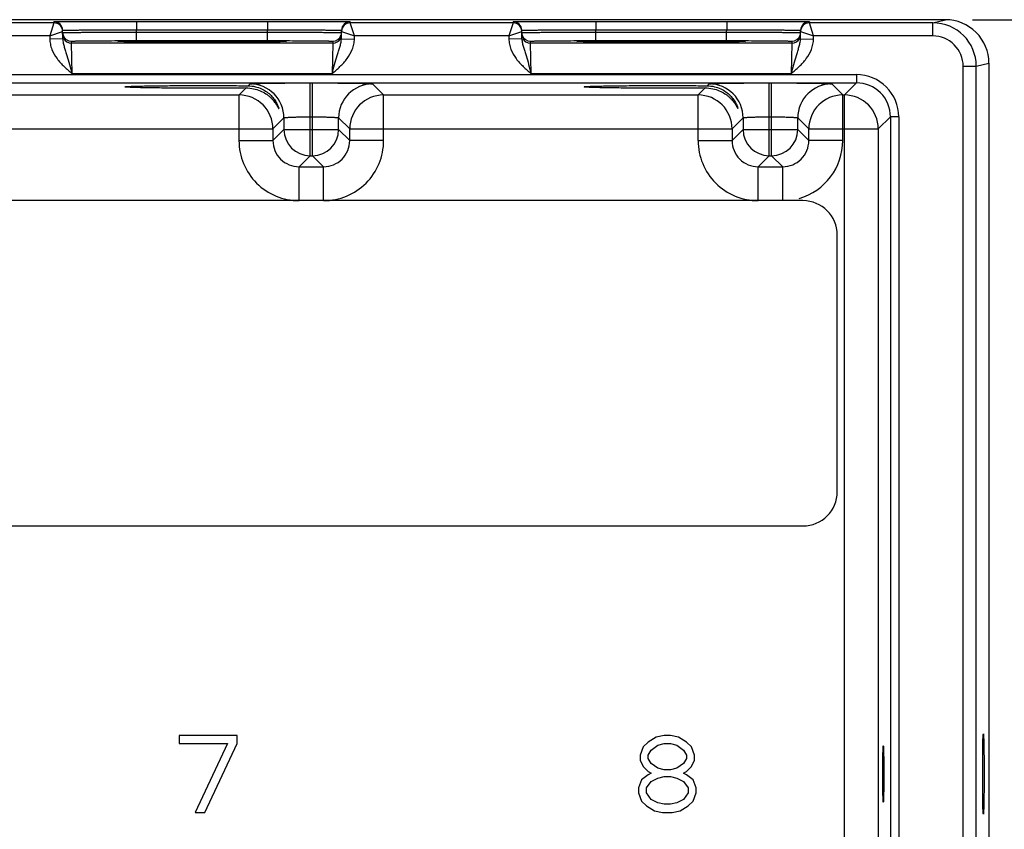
# Model space of a CAD drawing. Header units: inches. Extents: x 0 to 34, y 0 to 22.
# Tile 118 of 133: x 22.1 to 24.4, y 17.9 to 19.7. Entities that reach past the tile are written whole.
import ezdxf

# ---------------------------------------------------------------- set-up
doc = ezdxf.new("R2010")
doc.units = ezdxf.units.IN
doc.header["$LTSCALE"] = 1.87
doc.header["$MEASUREMENT"] = 0
doc.layers.get('0').update_dxf_attribs({"linetype": 'CONTINUOUS'})
doc.layers.add('02___PRT_ALL_AXES', color=7, linetype='CONTINUOUS')
doc.layers.add('DIMENSIONS', color=7, linetype='CONTINUOUS')
doc.styles.get("Standard").update_dxf_attribs({"font": 'txt', "width": 0.8})
doc.dimstyles.new('DIMSTYLE_2', dxfattribs={"dimtxt": 0.125, "dimasz": 0.18, "dimexe": 0.125, "dimexo": 0.0625, "dimgap": 0.0625, "dimtad": 0, "dimtih": 1, "dimtoh": 1, "dimzin": 4, "dimdsep": 46, "dimtxsty": 'STANDARD', "dimblk": '_FILLED', "dimblk1": '_FILLED', "dimblk2": '_FILLED', "dimcen": 0.09, "dimadec": 0, "dimazin": 0, "dimtp": 0.01, "dimtm": 0.01, "dimtfac": 1, "dimtofl": 0, "dimtmove": 0, "dimatfit": 3, "dimldrblk": '_FILLED', "dimfxl": 1, "dimtolj": 1, "dimtzin": 4, "dimarcsym": 0})

# ---------------------------------------------------------------- blocks, each defined once
blk = doc.blocks.new('_FILLED')
at = {"color": 0, "linetype": 'ByBlock'}
blk.add_solid([(0, 0), (-1, 0.17361), (-1, -0.17361)], dxfattribs=at)
blk = doc.blocks.new('*D4')
at = {"layer": 'DIMENSIONS', "color": 2, "linetype": 'Continuous', "transparency": 16777216}
for p, q in [((24.3053, 19.7475), (25.2178, 19.7475)), ((25.0928, 19.7475), (25.0928, 18.2318)), ((25.0928, 16.2785), (25.0928, 17.9818)), ((24.3053, 16.2785), (25.2178, 16.2785))]:
    blk.add_line(p, q, dxfattribs=at)
at = {"layer": 'DIMENSIONS', "color": 2, "linetype": 'Continuous', "transparency": 16777216, "xscale": 0.18, "yscale": 0.18, "zscale": 0.18}
for p, rotation in [((25.0928, 19.7475), 90), ((25.0928, 16.2785), 270)]:
    blk.add_blockref('_FILLED', p, dxfattribs=dict(at, rotation=rotation))
at = {"layer": 'DIMENSIONS', "color": 2, "linetype": 'Continuous', "transparency": 16777216, "insert": (25.0928, 18.1693), "char_height": 0.125, "width": 1.125, "attachment_point": 2, "line_spacing_factor": 0.9}
blk.add_mtext('3.47{\\Ftxt.shx;\\W1.000000;\\H0.125000; }[88.1]', dxfattribs=at)

msp = doc.modelspace()

# ---------------------------------------------------------------- linework, layer by layer
at = {"color": 7, "linetype": 'Continuous'}
for p, q in [((24.2428, 19.7475), (15.42, 19.7475)), ((22.1944, 19.7403), (21.8202, 19.7403)), ((22.1944, 19.7403), (22.1846, 19.7103)), ((22.1944, 19.7403), (22.1944, 19.7428)), ((22.3843, 19.7436), (22.6853, 19.7436)), ((22.3843, 19.7436), (22.3843, 19.724)), ((22.6853, 19.7436), (22.6853, 19.724)), ((22.8752, 19.7428), (22.8752, 19.7403)), ((23.2494, 19.7403), (22.8752, 19.7403)), ((22.885, 19.7103), (22.8752, 19.7403)), ((23.2494, 19.7403), (23.2396, 19.7103)), ((23.2494, 19.7403), (23.2494, 19.7428)), ((23.4393, 19.7436), (23.7403, 19.7436)), ((23.4393, 19.7436), (23.4393, 19.724)), ((23.7403, 19.7436), (23.7403, 19.724)), ((23.9302, 19.7428), (23.9302, 19.7403)), ((24.2138, 19.7403), (23.9302, 19.7403)), ((23.94, 19.7103), (23.9302, 19.7403)), ((24.2138, 19.7403), (24.2428, 19.7475)), ((24.2138, 19.7103), (24.2138, 19.7403)), ((22.1846, 19.7103), (21.83, 19.7103)), ((22.1846, 19.7103), (22.2144, 19.7207)), ((22.1846, 19.7103), (22.1847, 19.7031)), ((22.2147, 19.7037), (22.2144, 19.7232)), ((22.3843, 19.724), (22.6853, 19.724)), ((22.3844, 19.719), (22.3843, 19.724)), ((22.3844, 19.719), (22.6852, 19.719)), ((22.3844, 19.6994), (22.3844, 19.719)), ((22.6852, 19.719), (22.6853, 19.724)), ((22.6852, 19.6994), (22.6852, 19.719)), ((22.8549, 19.7037), (22.8552, 19.7232)), ((22.8552, 19.7207), (22.885, 19.7103)), ((22.8849, 19.7031), (22.885, 19.7103)), ((23.2396, 19.7103), (22.885, 19.7103)), ((23.2396, 19.7103), (23.2694, 19.7207)), ((23.2396, 19.7103), (23.2397, 19.7031)), ((23.2697, 19.7037), (23.2694, 19.7232)), ((23.4393, 19.724), (23.7403, 19.724)), ((23.4394, 19.719), (23.4393, 19.724)), ((23.4394, 19.719), (23.7402, 19.719)), ((23.4394, 19.6994), (23.4394, 19.719)), ((23.7402, 19.719), (23.7403, 19.724)), ((23.7402, 19.6994), (23.7402, 19.719)), ((23.9099, 19.7037), (23.9102, 19.7232)), ((23.9102, 19.7207), (23.94, 19.7103)), ((23.9399, 19.7031), (23.94, 19.7103)), ((24.2138, 19.7103), (23.94, 19.7103)), ((22.2147, 19.7037), (22.1847, 19.7031)), ((22.2346, 19.6934), (22.2345, 19.6981)), ((22.835, 19.6934), (22.2346, 19.6934)), ((22.2361, 19.6234), (22.2346, 19.6934)), ((22.3411, 19.6975), (22.3441, 19.6978)), ((22.3441, 19.6972), (22.3411, 19.6975)), ((22.3556, 19.6969), (22.3441, 19.6972)), ((22.3457, 19.6972), (22.3449, 19.6972)), ((22.3467, 19.6971), (22.3457, 19.6972)), ((22.3485, 19.6971), (22.3467, 19.6971)), ((22.3507, 19.697), (22.3485, 19.6971)), ((22.3552, 19.6969), (22.3507, 19.697)), ((22.3622, 19.6968), (22.3552, 19.6969)), ((22.3729, 19.6966), (22.3622, 19.6968)), ((22.3869, 19.6964), (22.3729, 19.6966)), ((22.3844, 19.6994), (22.6852, 19.6994)), ((22.4017, 19.6963), (22.3869, 19.6964)), ((22.4195, 19.6962), (22.4017, 19.6963)), ((22.4404, 19.696), (22.4195, 19.6962)), ((22.4645, 19.6959), (22.4404, 19.696)), ((22.4917, 19.6959), (22.4645, 19.6959)), ((22.5169, 19.6958), (22.4917, 19.6959)), ((22.5455, 19.6958), (22.5169, 19.6958)), ((22.5751, 19.6959), (22.5455, 19.6958)), ((22.6012, 19.6959), (22.5751, 19.6959)), ((22.6242, 19.696), (22.6012, 19.6959)), ((22.6442, 19.6961), (22.6242, 19.696)), ((22.6644, 19.6963), (22.6442, 19.6961)), ((22.6802, 19.6964), (22.6644, 19.6963)), ((22.6945, 19.6966), (22.6802, 19.6964)), ((22.7056, 19.6967), (22.6945, 19.6966)), ((22.713, 19.6969), (22.7056, 19.6967)), ((22.7179, 19.697), (22.713, 19.6969)), ((22.7254, 19.6972), (22.7141, 19.6969)), ((22.721, 19.6971), (22.7179, 19.697)), ((22.7229, 19.6971), (22.721, 19.6971)), ((22.724, 19.6972), (22.7229, 19.6971)), ((22.7248, 19.6972), (22.724, 19.6972)), ((22.7255, 19.6972), (22.7248, 19.6972)), ((22.7285, 19.6975), (22.7254, 19.6972)), ((22.7255, 19.6978), (22.7285, 19.6975)), ((22.835, 19.6934), (22.8335, 19.6234)), ((22.8351, 19.6981), (22.835, 19.6934)), ((22.8549, 19.7037), (22.8849, 19.7031)), ((23.2697, 19.7037), (23.2397, 19.7031)), ((23.2896, 19.6934), (23.2895, 19.6981)), ((23.89, 19.6934), (23.2896, 19.6934)), ((23.2911, 19.6234), (23.2896, 19.6934)), ((23.3961, 19.6975), (23.3991, 19.6978)), ((23.3991, 19.6972), (23.3961, 19.6975)), ((23.4106, 19.6969), (23.3991, 19.6972)), ((23.4003, 19.6972), (23.3995, 19.6972)), ((23.4012, 19.6971), (23.4003, 19.6972)), ((23.4023, 19.6971), (23.4012, 19.6971)), ((23.4042, 19.697), (23.4023, 19.6971)), ((23.4057, 19.697), (23.4042, 19.697)), ((23.4102, 19.6969), (23.4057, 19.697)), ((23.4172, 19.6968), (23.4102, 19.6969)), ((23.4279, 19.6966), (23.4172, 19.6968)), ((23.4419, 19.6964), (23.4279, 19.6966)), ((23.4394, 19.6994), (23.7402, 19.6994)), ((23.4567, 19.6963), (23.4419, 19.6964)), ((23.4745, 19.6962), (23.4567, 19.6963)), ((23.4954, 19.696), (23.4745, 19.6962)), ((23.5195, 19.6959), (23.4954, 19.696)), ((23.5467, 19.6959), (23.5195, 19.6959)), ((23.5719, 19.6958), (23.5467, 19.6959)), ((23.6005, 19.6958), (23.5719, 19.6958)), ((23.6301, 19.6959), (23.6005, 19.6958)), ((23.6562, 19.6959), (23.6301, 19.6959)), ((23.6792, 19.696), (23.6562, 19.6959)), ((23.6992, 19.6961), (23.6792, 19.696)), ((23.7194, 19.6963), (23.6992, 19.6961)), ((23.7352, 19.6964), (23.7194, 19.6963)), ((23.7495, 19.6966), (23.7352, 19.6964)), ((23.7606, 19.6967), (23.7495, 19.6966)), ((23.768, 19.6969), (23.7606, 19.6967)), ((23.7729, 19.697), (23.768, 19.6969)), ((23.7804, 19.6972), (23.7691, 19.6969)), ((23.776, 19.6971), (23.7729, 19.697)), ((23.7779, 19.6971), (23.776, 19.6971)), ((23.779, 19.6972), (23.7779, 19.6971)), ((23.7798, 19.6972), (23.779, 19.6972)), ((23.7805, 19.6972), (23.7798, 19.6972)), ((23.7835, 19.6975), (23.7804, 19.6972)), ((23.7805, 19.6978), (23.7835, 19.6975)), ((23.89, 19.6934), (23.8885, 19.6234)), ((23.8901, 19.6981), (23.89, 19.6934)), ((23.9099, 19.7037), (23.9399, 19.7031)), ((24.2838, 19.6403), (24.3138, 19.6403)), ((24.2838, 16.3858), (24.2838, 19.6403)), ((24.3138, 19.6403), (24.3428, 19.6475)), ((24.3138, 16.3858), (24.3138, 19.6403)), ((24.3428, 19.6476), (24.3428, 16.3785)), ((15.6883, 19.6212), (24.0385, 19.6212)), ((22.8335, 19.6234), (22.2361, 19.6234)), ((23.8885, 19.6234), (23.2911, 19.6234)), ((24.0385, 19.6212), (24.0385, 19.6022)), ((15.6883, 19.6022), (24.0385, 19.6022)), ((22.6408, 19.5955), (22.6451, 19.5998)), ((22.783, 19.6021), (22.7886, 19.6021)), ((22.783, 19.4348), (22.783, 19.6021)), ((22.7886, 19.4348), (22.7886, 19.6021)), ((22.9266, 19.5998), (22.9519, 19.5744)), ((23.6958, 19.5955), (23.7001, 19.5998)), ((23.838, 19.6021), (23.8436, 19.6021)), ((23.838, 19.4348), (23.838, 19.6021)), ((23.8436, 19.4348), (23.8436, 19.6021)), ((23.9816, 19.5998), (24.0069, 19.5744)), ((24.0385, 19.6022), (24.0107, 19.5744)), ((21.8969, 19.5744), (22.6197, 19.5744)), ((22.6197, 19.5744), (22.6358, 19.5905)), ((22.6197, 19.4694), (22.6197, 19.5744)), ((22.9519, 19.5744), (23.6747, 19.5744)), ((22.9519, 19.4694), (22.9519, 19.5744)), ((23.6747, 19.5744), (23.6908, 19.5905)), ((23.6747, 19.4694), (23.6747, 19.5744)), ((24.0069, 19.5744), (24.0107, 19.5744)), ((24.0069, 19.4694), (24.0069, 19.5744)), ((24.0107, 16.4517), (24.0107, 19.5744)), ((22.723, 19.5218), (22.6977, 19.4964)), ((22.723, 19.5218), (22.723, 19.4948)), ((22.783, 19.5242), (22.7886, 19.5242)), ((22.8486, 19.5218), (22.874, 19.4964)), ((22.8486, 19.4948), (22.8486, 19.5218)), ((23.778, 19.5218), (23.7527, 19.4964)), ((23.778, 19.5218), (23.778, 19.4948)), ((23.838, 19.5242), (23.8436, 19.5242)), ((23.9036, 19.5218), (23.929, 19.4964)), ((23.9036, 19.4948), (23.9036, 19.5218)), ((24.1165, 19.5242), (24.0887, 19.4964)), ((24.1355, 19.5242), (24.1165, 19.5242)), ((24.1165, 19.5242), (24.1165, 16.5018)), ((24.1355, 19.5242), (24.1355, 16.5018)), ((21.819, 19.4964), (22.6977, 19.4964)), ((22.6977, 19.4964), (22.6977, 19.4694)), ((22.723, 19.4948), (22.6977, 19.4694)), ((22.723, 19.4948), (22.8486, 19.4948)), ((22.8486, 19.4948), (22.874, 19.4694)), ((22.874, 19.4964), (23.7527, 19.4964)), ((22.874, 19.4694), (22.874, 19.4964)), ((23.7527, 19.4964), (23.7527, 19.4694)), ((23.778, 19.4948), (23.7527, 19.4694)), ((23.778, 19.4948), (23.9036, 19.4948)), ((23.9036, 19.4948), (23.929, 19.4694)), ((23.929, 19.4964), (24.0887, 19.4964)), ((23.929, 19.4694), (23.929, 19.4964)), ((24.0887, 19.4964), (24.0887, 16.5297)), ((22.6197, 19.4694), (22.6977, 19.4694)), ((22.9519, 19.4694), (22.874, 19.4694)), ((23.6747, 19.4694), (23.7527, 19.4694)), ((24.0069, 19.4694), (23.929, 19.4694)), ((22.783, 19.4348), (22.7577, 19.4094)), ((22.783, 19.4348), (22.7886, 19.4348)), ((22.7886, 19.4348), (22.814, 19.4094)), ((23.838, 19.4348), (23.8127, 19.4094)), ((23.838, 19.4348), (23.8436, 19.4348)), ((23.8436, 19.4348), (23.869, 19.4094)), ((22.7577, 19.4094), (22.814, 19.4094)), ((22.7577, 19.3314), (22.7577, 19.4094)), ((22.814, 19.3314), (22.814, 19.4094)), ((23.8127, 19.4094), (23.869, 19.4094)), ((23.8127, 19.3314), (23.8127, 19.4094)), ((23.869, 19.3314), (23.869, 19.4094)), ((23.9156, 19.3314), (15.8054, 19.3314)), ((23.9944, 18.6621), (23.9944, 19.2527)), ((15.8054, 18.5834), (23.9156, 18.5834)), ((22.6152, 18.1016), (22.4824, 18.1016)), ((22.4824, 18.1016), (22.4824, 18.0828)), ((22.6152, 18.0828), (22.6152, 18.1016)), ((23.5964, 18.1016), (23.578, 18.0979)), ((23.6112, 18.1016), (23.5964, 18.1016)), ((23.6296, 18.0979), (23.6112, 18.1016)), ((22.4824, 18.0828), (22.5931, 18.0828)), ((22.5931, 18.0828), (22.5193, 17.9245)), ((22.5414, 17.9245), (22.6152, 18.0828)), ((23.5595, 18.0865), (23.5484, 18.0752)), ((23.578, 18.0979), (23.5595, 18.0865)), ((23.5669, 18.0677), (23.5817, 18.079)), ((23.5817, 18.079), (23.5964, 18.0828)), ((23.5964, 18.0828), (23.6112, 18.0828)), ((23.6112, 18.0828), (23.6259, 18.079)), ((23.6259, 18.079), (23.6407, 18.0677)), ((23.6481, 18.0865), (23.6296, 18.0979)), ((23.6592, 18.0752), (23.6481, 18.0865)), ((23.5484, 18.0752), (23.5411, 18.0564)), ((23.5411, 18.0564), (23.5411, 18.0451)), ((23.5595, 18.0564), (23.5669, 18.0677)), ((23.5595, 18.0489), (23.5595, 18.0564)), ((23.6407, 18.0677), (23.6481, 18.0564)), ((23.6481, 18.0564), (23.6481, 18.0489)), ((23.6665, 18.0564), (23.6592, 18.0752)), ((23.6665, 18.0451), (23.6665, 18.0564)), ((23.5411, 18.0451), (23.5484, 18.03)), ((23.5669, 18.0375), (23.5595, 18.0489)), ((23.5817, 18.0262), (23.5669, 18.0375)), ((23.6407, 18.0375), (23.6259, 18.0262)), ((23.6481, 18.0489), (23.6407, 18.0375)), ((23.6592, 18.03), (23.6665, 18.0451)), ((23.5595, 18.0112), (23.5447, 17.9998)), ((23.5484, 18.03), (23.5595, 18.0187)), ((23.5595, 18.0187), (23.5669, 18.0149)), ((23.5669, 18.0149), (23.5595, 18.0112)), ((23.5964, 18.0225), (23.5817, 18.0262)), ((23.6112, 18.0225), (23.5964, 18.0225)), ((23.6259, 18.0262), (23.6112, 18.0225)), ((23.6407, 18.0149), (23.6481, 18.0187)), ((23.6481, 18.0112), (23.6407, 18.0149)), ((23.6481, 18.0187), (23.6592, 18.03)), ((23.6629, 17.9998), (23.6481, 18.0112)), ((23.5447, 17.9998), (23.5374, 17.981)), ((23.5558, 17.981), (23.5669, 17.9961)), ((23.5669, 17.9961), (23.5817, 18.0036)), ((23.5817, 18.0036), (23.5964, 18.0074)), ((23.5964, 18.0074), (23.6112, 18.0074)), ((23.6112, 18.0074), (23.6259, 18.0036)), ((23.6259, 18.0036), (23.6407, 17.9961)), ((23.6407, 17.9961), (23.6518, 17.981)), ((23.6702, 17.981), (23.6629, 17.9998)), ((23.5374, 17.981), (23.5374, 17.9697)), ((23.5374, 17.9697), (23.5447, 17.9508)), ((23.5558, 17.9697), (23.5558, 17.981)), ((23.5669, 17.9546), (23.5558, 17.9697)), ((23.6518, 17.9697), (23.6407, 17.9546)), ((23.6518, 17.981), (23.6518, 17.9697)), ((23.6629, 17.9508), (23.6702, 17.9697)), ((23.6702, 17.9697), (23.6702, 17.981)), ((23.5447, 17.9508), (23.5558, 17.9395)), ((23.5817, 17.9471), (23.5669, 17.9546)), ((23.5964, 17.9433), (23.5817, 17.9471)), ((23.6112, 17.9433), (23.5964, 17.9433)), ((23.6259, 17.9471), (23.6112, 17.9433)), ((23.6407, 17.9546), (23.6259, 17.9471)), ((23.6518, 17.9395), (23.6629, 17.9508)), ((22.5193, 17.9245), (22.5414, 17.9245)), ((23.5558, 17.9395), (23.5743, 17.9282)), ((23.5743, 17.9282), (23.5927, 17.9245)), ((23.5927, 17.9245), (23.6149, 17.9245)), ((23.6149, 17.9245), (23.6333, 17.9282)), ((23.6333, 17.9282), (23.6518, 17.9395))]:
    msp.add_line(p, q, dxfattribs=at)
for points in [[(22.3449, 19.6972), (22.3442, 19.6972), (22.3439, 19.6973), (22.3437, 19.6973), (22.3435, 19.6973), (22.3434, 19.6973), (22.3433, 19.6973)], [(22.7263, 19.6973), (22.7263, 19.6973), (22.7262, 19.6973), (22.726, 19.6973), (22.7258, 19.6973), (22.7255, 19.6972)], [(23.3995, 19.6972), (23.3989, 19.6973), (23.3987, 19.6973), (23.3985, 19.6973), (23.3984, 19.6973), (23.3983, 19.6973)], [(23.7813, 19.6973), (23.7813, 19.6973), (23.7812, 19.6973), (23.781, 19.6973), (23.7808, 19.6973), (23.7805, 19.6972)]]:
    msp.add_lwpolyline(points, dxfattribs=at)
for centre, radius, start, end in [((22.1944, 19.7228), 0.02, 1.0003, 90.0003), ((22.1944, 19.7203), 0.02, 1.0003, 90.0003), ((22.8752, 19.7228), 0.02, 89.9997, 178.9997), ((22.8752, 19.7203), 0.02, 89.9997, 178.9997), ((23.2494, 19.7228), 0.02, 1.0003, 90.0003), ((23.2494, 19.7203), 0.02, 1.0003, 90.0003), ((23.9302, 19.7228), 0.02, 89.9997, 178.9997), ((23.9302, 19.7203), 0.02, 89.9997, 178.9997), ((24.2138, 19.6403), 0.1, 0.0028, 90.0014), ((24.2428, 19.6475), 0.1, 359.9992, 90.0098), ((22.1944, 19.7203), 0.02, 1.0074, 8.1804), ((22.2346, 19.7181), 0.0201, 181.0528, 198.7479), ((22.2345, 19.7181), 0.02, 198.8014, 270.0007), ((22.8351, 19.7181), 0.02, 269.9993, 341.1986), ((22.835, 19.7181), 0.0201, 341.2521, 358.9472), ((22.8752, 19.7203), 0.02, 171.8201, 178.9927), ((23.2494, 19.7203), 0.02, 1.0074, 8.1804), ((23.2896, 19.7181), 0.0201, 181.0528, 198.7479), ((23.2895, 19.7181), 0.02, 198.8014, 270.0007), ((23.8901, 19.7181), 0.02, 269.9993, 341.1986), ((23.89, 19.7181), 0.0201, 341.2521, 358.9472), ((23.9302, 19.7203), 0.02, 171.8201, 178.9927), ((24.2138, 19.6403), 0.07, 0.0037, 90.0053), ((22.2346, 19.7134), 0.02, 206.4231, 270.0003), ((22.835, 19.7134), 0.02, 269.9997, 333.5767), ((23.2896, 19.7134), 0.02, 206.4231, 270.0003), ((23.89, 19.7134), 0.02, 269.9997, 333.5767), ((24.0385, 19.5242), 0.097, 359.9966, 90.0034), ((22.645, 19.5218), 0.078, 0.0209, 89.9791), ((22.9266, 19.5218), 0.078, 90.0209, 179.9791), ((23.7, 19.5218), 0.078, 0.0209, 89.9791), ((23.9816, 19.5218), 0.078, 90.0209, 179.9791), ((24.0385, 19.5242), 0.078, 359.9901, 90.0099), ((22.6197, 19.4964), 0.078, 0.0209, 89.9791), ((22.952, 19.4964), 0.078, 90.0209, 179.9791), ((23.6747, 19.4964), 0.078, 0.0209, 89.9791), ((24.007, 19.4964), 0.078, 90.0209, 179.9791), ((24.0107, 19.4964), 0.078, 0.0209, 89.9791), ((22.783, 19.4948), 0.06, 180.021, 269.979), ((22.7886, 19.4948), 0.06, 270.021, 359.979), ((23.838, 19.4948), 0.06, 180.021, 269.979), ((23.8436, 19.4948), 0.06, 270.021, 359.979), ((22.7576, 19.4694), 0.138, 179.9966, 270.0034), ((22.7576, 19.4694), 0.06, 179.9645, 270.0357), ((22.814, 19.4694), 0.138, 269.9966, 0.0034), ((22.814, 19.4694), 0.06, 269.9656, 0.0346), ((23.8126, 19.4694), 0.138, 179.9966, 270.0034), ((23.8126, 19.4694), 0.06, 179.9645, 270.0357), ((23.869, 19.4694), 0.06, 269.9656, 0.0346), ((23.869, 19.4694), 0.138, 285.8295, 0.0039), ((23.9156, 19.2527), 0.0787, 0, 90), ((23.9156, 18.6621), 0.0787, 270, 360)]:
    msp.add_arc(centre, radius, start, end, dxfattribs=at)
for points, knots in [([(22.1944, 19.7428), (22.1944, 19.7428), (22.1945, 19.7428), (22.1946, 19.7429), (22.1949, 19.7429), (22.1953, 19.7429), (22.1959, 19.7429), (22.1968, 19.7429), (22.1982, 19.743), (22.2002, 19.743), (22.2027, 19.7431), (22.2056, 19.7431), (22.209, 19.7431), (22.2128, 19.7432), (22.2186, 19.7432), (22.2269, 19.7433), (22.238, 19.7433), (22.2504, 19.7434), (22.2642, 19.7435), (22.2791, 19.7435), (22.2951, 19.7435), (22.3179, 19.7436), (22.3478, 19.7436), (22.372, 19.7436), (22.3843, 19.7436)], [0, 0, 0, 0, 0.000318, 0.001226, 0.002732, 0.004837, 0.007542, 0.010844, 0.019232, 0.029982, 0.043068, 0.058459, 0.076118, 0.096003, 0.118066, 0.168509, 0.226962, 0.292862, 0.365575, 0.444399, 0.528576, 0.617294, 0.804899, 1, 1, 1, 1]), ([(22.6853, 19.7436), (22.6976, 19.7436), (22.7218, 19.7436), (22.7517, 19.7436), (22.7745, 19.7435), (22.7905, 19.7435), (22.8054, 19.7435), (22.8192, 19.7434), (22.8316, 19.7433), (22.8427, 19.7433), (22.851, 19.7432), (22.8568, 19.7432), (22.8606, 19.7431), (22.864, 19.7431), (22.8669, 19.7431), (22.8694, 19.743), (22.8714, 19.743), (22.8728, 19.7429), (22.8737, 19.7429), (22.8743, 19.7429), (22.8746, 19.7429), (22.875, 19.7429), (22.8751, 19.7428), (22.8752, 19.7428), (22.8752, 19.7428)], [0, 0, 0, 0, 0.195101, 0.382706, 0.471424, 0.555601, 0.634425, 0.707138, 0.773038, 0.831491, 0.881934, 0.903997, 0.923882, 0.941541, 0.956932, 0.970019, 0.980768, 0.989156, 0.992458, 0.995163, 0.997268, 0.998775, 0.999682, 1, 1, 1, 1]), ([(23.2494, 19.7428), (23.2494, 19.7428), (23.2495, 19.7428), (23.2496, 19.7429), (23.2499, 19.7429), (23.2503, 19.7429), (23.2509, 19.7429), (23.2518, 19.7429), (23.2532, 19.743), (23.2552, 19.743), (23.2577, 19.7431), (23.2606, 19.7431), (23.264, 19.7431), (23.2678, 19.7432), (23.2736, 19.7432), (23.2819, 19.7433), (23.293, 19.7433), (23.3054, 19.7434), (23.3192, 19.7435), (23.3341, 19.7435), (23.3501, 19.7435), (23.3729, 19.7436), (23.4028, 19.7436), (23.427, 19.7436), (23.4393, 19.7436)], [0, 0, 0, 0, 0.000318, 0.001226, 0.002732, 0.004837, 0.007542, 0.010844, 0.019232, 0.029982, 0.043068, 0.058459, 0.076118, 0.096003, 0.118066, 0.168509, 0.226962, 0.292862, 0.365575, 0.444399, 0.528576, 0.617294, 0.804899, 1, 1, 1, 1]), ([(23.7403, 19.7436), (23.7526, 19.7436), (23.7768, 19.7436), (23.8067, 19.7436), (23.8295, 19.7435), (23.8455, 19.7435), (23.8604, 19.7435), (23.8742, 19.7434), (23.8866, 19.7433), (23.8977, 19.7433), (23.906, 19.7432), (23.9118, 19.7432), (23.9156, 19.7431), (23.919, 19.7431), (23.9219, 19.7431), (23.9244, 19.743), (23.9264, 19.743), (23.9278, 19.7429), (23.9287, 19.7429), (23.9293, 19.7429), (23.9296, 19.7429), (23.93, 19.7429), (23.9301, 19.7428), (23.9302, 19.7428), (23.9302, 19.7428)], [0, 0, 0, 0, 0.195101, 0.382706, 0.471424, 0.555601, 0.634425, 0.707138, 0.773038, 0.831491, 0.881934, 0.903997, 0.923882, 0.941541, 0.956932, 0.970019, 0.980768, 0.989156, 0.992458, 0.995163, 0.997268, 0.998775, 0.999682, 1, 1, 1, 1]), ([(22.2144, 19.7232), (22.2144, 19.7232), (22.2145, 19.7232), (22.2146, 19.7232), (22.2149, 19.7233), (22.2152, 19.7233), (22.2157, 19.7233), (22.2165, 19.7233), (22.2178, 19.7234), (22.2196, 19.7234), (22.2218, 19.7235), (22.2244, 19.7235), (22.2274, 19.7236), (22.2308, 19.7236), (22.2361, 19.7237), (22.2435, 19.7238), (22.2534, 19.7238), (22.2645, 19.7239), (22.2769, 19.7239), (22.2902, 19.724), (22.3045, 19.724), (22.3249, 19.724), (22.3516, 19.724), (22.3733, 19.724), (22.3843, 19.724)], [0, 0, 0, 0, 0.000343, 0.001258, 0.002769, 0.004877, 0.007583, 0.010885, 0.019274, 0.030023, 0.043108, 0.058497, 0.076155, 0.096037, 0.118099, 0.168538, 0.226986, 0.292883, 0.365592, 0.444414, 0.528588, 0.617304, 0.804905, 1, 1, 1, 1]), ([(22.2145, 19.7177), (22.2145, 19.7177), (22.2146, 19.7177), (22.2147, 19.7178), (22.215, 19.7178), (22.2153, 19.7178), (22.2158, 19.7178), (22.2166, 19.7179), (22.2179, 19.7179), (22.2197, 19.718), (22.2219, 19.718), (22.2245, 19.7181), (22.2275, 19.7181), (22.2309, 19.7182), (22.2361, 19.7182), (22.2436, 19.7183), (22.2535, 19.7184), (22.2646, 19.7185), (22.2769, 19.7186), (22.2903, 19.7187), (22.3046, 19.7187), (22.325, 19.7188), (22.3517, 19.7189), (22.3734, 19.719), (22.3844, 19.719)], [0, 0, 0, 0, 0.00033, 0.001241, 0.002749, 0.004856, 0.007562, 0.010864, 0.019252, 0.030002, 0.043087, 0.058478, 0.076136, 0.09602, 0.118081, 0.168521, 0.226971, 0.292867, 0.365577, 0.444399, 0.528574, 0.617291, 0.804896, 1, 1, 1, 1]), ([(22.6852, 19.719), (22.6962, 19.719), (22.7179, 19.7189), (22.7446, 19.7188), (22.765, 19.7187), (22.7793, 19.7187), (22.7926, 19.7186), (22.805, 19.7185), (22.8161, 19.7184), (22.826, 19.7183), (22.8335, 19.7182), (22.8387, 19.7182), (22.8421, 19.7181), (22.8451, 19.7181), (22.8477, 19.718), (22.8499, 19.718), (22.8517, 19.7179), (22.853, 19.7179), (22.8538, 19.7178), (22.8543, 19.7178), (22.8546, 19.7178), (22.8549, 19.7178), (22.855, 19.7177), (22.8551, 19.7177), (22.8551, 19.7177)], [0, 0, 0, 0, 0.195104, 0.382709, 0.471426, 0.555601, 0.634423, 0.707132, 0.773029, 0.831478, 0.881918, 0.90398, 0.923864, 0.941522, 0.956912, 0.969998, 0.980748, 0.989136, 0.992438, 0.995144, 0.997251, 0.998759, 0.99967, 1, 1, 1, 1]), ([(22.6853, 19.724), (22.6963, 19.724), (22.718, 19.724), (22.7447, 19.724), (22.7651, 19.724), (22.7794, 19.724), (22.7927, 19.7239), (22.8051, 19.7239), (22.8162, 19.7238), (22.8261, 19.7238), (22.8335, 19.7237), (22.8388, 19.7236), (22.8422, 19.7236), (22.8452, 19.7235), (22.8478, 19.7235), (22.85, 19.7234), (22.8518, 19.7234), (22.8531, 19.7233), (22.8539, 19.7233), (22.8544, 19.7233), (22.8547, 19.7233), (22.855, 19.7232), (22.8551, 19.7232), (22.8552, 19.7232), (22.8552, 19.7232)], [0, 0, 0, 0, 0.195095, 0.382696, 0.471411, 0.555586, 0.634408, 0.707117, 0.773013, 0.831462, 0.881901, 0.903962, 0.923845, 0.941503, 0.956892, 0.969977, 0.980726, 0.989114, 0.992417, 0.995123, 0.997231, 0.998742, 0.999657, 1, 1, 1, 1]), ([(23.2694, 19.7232), (23.2694, 19.7232), (23.2695, 19.7232), (23.2696, 19.7232), (23.2699, 19.7233), (23.2702, 19.7233), (23.2707, 19.7233), (23.2715, 19.7233), (23.2728, 19.7234), (23.2746, 19.7234), (23.2768, 19.7235), (23.2794, 19.7235), (23.2824, 19.7236), (23.2858, 19.7236), (23.2911, 19.7237), (23.2985, 19.7238), (23.3084, 19.7238), (23.3195, 19.7239), (23.3319, 19.7239), (23.3452, 19.724), (23.3595, 19.724), (23.3799, 19.724), (23.4066, 19.724), (23.4283, 19.724), (23.4393, 19.724)], [0, 0, 0, 0, 0.000343, 0.001258, 0.002769, 0.004877, 0.007583, 0.010885, 0.019274, 0.030023, 0.043108, 0.058497, 0.076155, 0.096037, 0.118099, 0.168538, 0.226986, 0.292883, 0.365592, 0.444414, 0.528588, 0.617304, 0.804905, 1, 1, 1, 1]), ([(23.2695, 19.7177), (23.2695, 19.7177), (23.2696, 19.7177), (23.2697, 19.7178), (23.27, 19.7178), (23.2703, 19.7178), (23.2708, 19.7178), (23.2716, 19.7179), (23.2729, 19.7179), (23.2747, 19.718), (23.2769, 19.718), (23.2795, 19.7181), (23.2825, 19.7181), (23.2859, 19.7182), (23.2911, 19.7182), (23.2986, 19.7183), (23.3085, 19.7184), (23.3196, 19.7185), (23.3319, 19.7186), (23.3453, 19.7187), (23.3596, 19.7187), (23.38, 19.7188), (23.4067, 19.7189), (23.4284, 19.719), (23.4394, 19.719)], [0, 0, 0, 0, 0.00033, 0.001241, 0.002749, 0.004856, 0.007562, 0.010864, 0.019252, 0.030002, 0.043087, 0.058478, 0.076136, 0.09602, 0.118081, 0.168521, 0.226971, 0.292867, 0.365577, 0.444399, 0.528574, 0.617291, 0.804896, 1, 1, 1, 1]), ([(23.7402, 19.719), (23.7512, 19.719), (23.7729, 19.7189), (23.7996, 19.7188), (23.82, 19.7187), (23.8343, 19.7187), (23.8476, 19.7186), (23.86, 19.7185), (23.8711, 19.7184), (23.881, 19.7183), (23.8885, 19.7182), (23.8937, 19.7182), (23.8971, 19.7181), (23.9001, 19.7181), (23.9027, 19.718), (23.9049, 19.718), (23.9067, 19.7179), (23.908, 19.7179), (23.9088, 19.7178), (23.9093, 19.7178), (23.9096, 19.7178), (23.9099, 19.7178), (23.91, 19.7177), (23.9101, 19.7177), (23.9101, 19.7177)], [0, 0, 0, 0, 0.195104, 0.382709, 0.471426, 0.555601, 0.634423, 0.707132, 0.773029, 0.831478, 0.881918, 0.90398, 0.923864, 0.941522, 0.956912, 0.969998, 0.980748, 0.989136, 0.992438, 0.995144, 0.997251, 0.998759, 0.99967, 1, 1, 1, 1]), ([(23.7403, 19.724), (23.7513, 19.724), (23.773, 19.724), (23.7997, 19.724), (23.8201, 19.724), (23.8344, 19.724), (23.8477, 19.7239), (23.8601, 19.7239), (23.8712, 19.7238), (23.8811, 19.7238), (23.8885, 19.7237), (23.8938, 19.7236), (23.8972, 19.7236), (23.9002, 19.7235), (23.9028, 19.7235), (23.905, 19.7234), (23.9068, 19.7234), (23.9081, 19.7233), (23.9089, 19.7233), (23.9094, 19.7233), (23.9097, 19.7233), (23.91, 19.7232), (23.9101, 19.7232), (23.9102, 19.7232), (23.9102, 19.7232)], [0, 0, 0, 0, 0.195095, 0.382696, 0.471411, 0.555586, 0.634408, 0.707117, 0.773013, 0.831462, 0.881901, 0.903962, 0.923845, 0.941503, 0.956892, 0.969977, 0.980726, 0.989114, 0.992417, 0.995123, 0.997231, 0.998742, 0.999657, 1, 1, 1, 1]), ([(22.1847, 19.7031), (22.1848, 19.6991), (22.1858, 19.6909), (22.1905, 19.6752), (22.2009, 19.6574), (22.2176, 19.6394), (22.23, 19.6287), (22.2361, 19.6234)], [0, 0, 0, 0, 0.125018, 0.250068, 0.499708, 0.749755, 1, 1, 1, 1]), ([(22.2147, 19.7037), (22.2148, 19.7003), (22.2157, 19.6937), (22.2182, 19.6842), (22.2211, 19.6747), (22.2253, 19.6616), (22.2304, 19.6445), (22.2342, 19.6305), (22.2361, 19.6234)], [0, 0, 0, 0, 0.120104, 0.238268, 0.357052, 0.478569, 0.733305, 1, 1, 1, 1]), ([(22.2345, 19.6981), (22.2345, 19.6981), (22.2346, 19.6981), (22.2347, 19.6981), (22.2349, 19.6982), (22.2354, 19.6982), (22.2362, 19.6983), (22.2375, 19.6983), (22.2391, 19.6984), (22.241, 19.6984), (22.2433, 19.6985), (22.2471, 19.6986), (22.2526, 19.6987), (22.2601, 19.6988), (22.2689, 19.6989), (22.2787, 19.699), (22.2896, 19.6991), (22.3014, 19.6992), (22.314, 19.6992), (22.332, 19.6993), (22.3555, 19.6994), (22.3747, 19.6994), (22.3844, 19.6994)], [0, 0, 0, 0, 0.000367, 0.001291, 0.002806, 0.004918, 0.010931, 0.019321, 0.030071, 0.043156, 0.058545, 0.076201, 0.118142, 0.168576, 0.22702, 0.29291, 0.365614, 0.444431, 0.5286, 0.617312, 0.804907, 1, 1, 1, 1]), ([(22.3441, 19.6978), (22.3471, 19.698), (22.3548, 19.6982), (22.369, 19.6984), (22.3882, 19.6986), (22.4118, 19.6988), (22.4392, 19.699), (22.4806, 19.6992), (22.5348, 19.6992), (22.589, 19.6992), (22.6304, 19.699), (22.6578, 19.6988), (22.6814, 19.6986), (22.7006, 19.6984), (22.7148, 19.6982), (22.7225, 19.698), (22.7255, 19.6978)], [0, 0, 0, 0, 0.0232, 0.0608, 0.111657, 0.174242, 0.246665, 0.326737, 0.500006, 0.673274, 0.753345, 0.825766, 0.88835, 0.939205, 0.976802, 1, 1, 1, 1]), ([(22.7141, 19.6969), (22.7044, 19.6967), (22.6806, 19.6964), (22.6397, 19.6961), (22.5896, 19.6959), (22.5349, 19.6958), (22.4801, 19.6959), (22.43, 19.6961), (22.3891, 19.6964), (22.3653, 19.6967), (22.3556, 19.6969)], [0, 0, 0, 0, 0.081295, 0.198871, 0.342544, 0.499869, 0.657212, 0.800938, 0.918598, 1, 1, 1, 1]), ([(22.6852, 19.6994), (22.6949, 19.6994), (22.7141, 19.6994), (22.7376, 19.6993), (22.7556, 19.6992), (22.7682, 19.6992), (22.78, 19.6991), (22.7909, 19.699), (22.8007, 19.6989), (22.8095, 19.6988), (22.817, 19.6987), (22.8225, 19.6986), (22.8262, 19.6985), (22.8286, 19.6984), (22.8305, 19.6984), (22.8321, 19.6983), (22.8334, 19.6983), (22.8342, 19.6982), (22.8347, 19.6982), (22.8349, 19.6981), (22.835, 19.6981), (22.8351, 19.6981), (22.8351, 19.6981)], [0, 0, 0, 0, 0.195093, 0.382688, 0.4714, 0.555569, 0.634386, 0.70709, 0.77298, 0.831424, 0.881858, 0.923799, 0.941455, 0.956844, 0.969929, 0.980679, 0.989069, 0.995082, 0.997194, 0.998709, 0.999633, 1, 1, 1, 1]), ([(22.8335, 19.6234), (22.8354, 19.6305), (22.8392, 19.6445), (22.8443, 19.6616), (22.8485, 19.6747), (22.8514, 19.6842), (22.8539, 19.6937), (22.8548, 19.7003), (22.8549, 19.7037)], [0, 0, 0, 0, 0.266695, 0.521431, 0.642948, 0.761732, 0.879896, 1, 1, 1, 1]), ([(22.8335, 19.6234), (22.8396, 19.6287), (22.852, 19.6394), (22.8687, 19.6574), (22.8791, 19.6752), (22.8838, 19.6909), (22.8848, 19.6991), (22.8849, 19.7031)], [0, 0, 0, 0, 0.250256, 0.500306, 0.74994, 0.874987, 1, 1, 1, 1]), ([(23.2397, 19.7031), (23.2398, 19.6991), (23.2408, 19.6909), (23.2455, 19.6752), (23.2559, 19.6574), (23.2726, 19.6394), (23.285, 19.6287), (23.2911, 19.6234)], [0, 0, 0, 0, 0.125018, 0.250068, 0.499708, 0.749755, 1, 1, 1, 1]), ([(23.2697, 19.7037), (23.2698, 19.7003), (23.2707, 19.6937), (23.2732, 19.6842), (23.2761, 19.6747), (23.2803, 19.6616), (23.2854, 19.6445), (23.2892, 19.6305), (23.2911, 19.6234)], [0, 0, 0, 0, 0.120104, 0.238268, 0.357052, 0.478569, 0.733305, 1, 1, 1, 1]), ([(23.2895, 19.6981), (23.2895, 19.6981), (23.2896, 19.6981), (23.2897, 19.6981), (23.2899, 19.6982), (23.2904, 19.6982), (23.2912, 19.6983), (23.2925, 19.6983), (23.2941, 19.6984), (23.296, 19.6984), (23.2983, 19.6985), (23.3021, 19.6986), (23.3076, 19.6987), (23.3151, 19.6988), (23.3239, 19.6989), (23.3337, 19.699), (23.3446, 19.6991), (23.3564, 19.6992), (23.369, 19.6992), (23.387, 19.6993), (23.4105, 19.6994), (23.4297, 19.6994), (23.4394, 19.6994)], [0, 0, 0, 0, 0.000367, 0.001291, 0.002806, 0.004918, 0.010931, 0.019321, 0.030071, 0.043156, 0.058545, 0.076201, 0.118142, 0.168576, 0.22702, 0.29291, 0.365614, 0.444431, 0.5286, 0.617312, 0.804907, 1, 1, 1, 1]), ([(23.3991, 19.6978), (23.4021, 19.698), (23.4098, 19.6982), (23.424, 19.6984), (23.4432, 19.6986), (23.4668, 19.6988), (23.4942, 19.699), (23.5356, 19.6992), (23.5898, 19.6992), (23.644, 19.6992), (23.6854, 19.699), (23.7128, 19.6988), (23.7364, 19.6986), (23.7556, 19.6984), (23.7698, 19.6982), (23.7775, 19.698), (23.7805, 19.6978)], [0, 0, 0, 0, 0.0232, 0.0608, 0.111657, 0.174242, 0.246665, 0.326737, 0.500006, 0.673274, 0.753345, 0.825766, 0.88835, 0.939205, 0.976802, 1, 1, 1, 1]), ([(23.7691, 19.6969), (23.7594, 19.6967), (23.7356, 19.6964), (23.6947, 19.6961), (23.6446, 19.6959), (23.5899, 19.6958), (23.5351, 19.6959), (23.485, 19.6961), (23.4441, 19.6964), (23.4203, 19.6967), (23.4106, 19.6969)], [0, 0, 0, 0, 0.081295, 0.198871, 0.342544, 0.499869, 0.657212, 0.800938, 0.918598, 1, 1, 1, 1]), ([(23.7402, 19.6994), (23.7499, 19.6994), (23.7691, 19.6994), (23.7926, 19.6993), (23.8106, 19.6992), (23.8232, 19.6992), (23.835, 19.6991), (23.8459, 19.699), (23.8557, 19.6989), (23.8645, 19.6988), (23.872, 19.6987), (23.8775, 19.6986), (23.8812, 19.6985), (23.8836, 19.6984), (23.8855, 19.6984), (23.8871, 19.6983), (23.8884, 19.6983), (23.8892, 19.6982), (23.8897, 19.6982), (23.8899, 19.6981), (23.89, 19.6981), (23.8901, 19.6981), (23.8901, 19.6981)], [0, 0, 0, 0, 0.195093, 0.382688, 0.4714, 0.555569, 0.634386, 0.70709, 0.77298, 0.831424, 0.881858, 0.923799, 0.941455, 0.956844, 0.969929, 0.980679, 0.989069, 0.995082, 0.997194, 0.998709, 0.999633, 1, 1, 1, 1]), ([(23.8885, 19.6234), (23.8904, 19.6305), (23.8942, 19.6445), (23.8993, 19.6616), (23.9035, 19.6747), (23.9064, 19.6842), (23.9089, 19.6937), (23.9098, 19.7003), (23.9099, 19.7037)], [0, 0, 0, 0, 0.266695, 0.521431, 0.642948, 0.761732, 0.879896, 1, 1, 1, 1]), ([(23.8885, 19.6234), (23.8946, 19.6287), (23.907, 19.6394), (23.9237, 19.6574), (23.9341, 19.6752), (23.9388, 19.6909), (23.9398, 19.6991), (23.9399, 19.7031)], [0, 0, 0, 0, 0.250256, 0.500306, 0.74994, 0.874987, 1, 1, 1, 1]), ([(22.3576, 19.593), (22.3576, 19.5931), (22.3578, 19.5932), (22.3581, 19.5933), (22.3586, 19.5934), (22.3594, 19.5935), (22.3603, 19.5936), (22.362, 19.5937), (22.3646, 19.5939), (22.3683, 19.5941), (22.3729, 19.5943), (22.3782, 19.5945), (22.3842, 19.5947), (22.391, 19.5949), (22.4014, 19.5951), (22.4159, 19.5954), (22.4349, 19.5956), (22.4559, 19.5958), (22.4783, 19.596), (22.5018, 19.5961), (22.526, 19.5961), (22.5581, 19.5961), (22.5964, 19.596), (22.6265, 19.5957), (22.6408, 19.5955)], [0, 0, 0, 0, 0.000527, 0.001708, 0.003612, 0.006247, 0.009612, 0.013706, 0.02406, 0.037276, 0.053316, 0.072106, 0.09354, 0.117502, 0.143877, 0.203414, 0.271045, 0.345417, 0.425153, 0.50873, 0.594532, 0.680934, 0.848958, 1, 1, 1, 1]), ([(22.6408, 19.5955), (22.6463, 19.5955), (22.6569, 19.5941), (22.6714, 19.5891), (22.6835, 19.582), (22.6933, 19.5735), (22.6998, 19.5658), (22.7039, 19.5596), (22.7064, 19.5552), (22.7084, 19.5511), (22.7096, 19.548), (22.7104, 19.5459), (22.7108, 19.5446), (22.711, 19.5438), (22.7111, 19.5433), (22.7111, 19.5431)], [0, 0, 0, 0, 0.177021, 0.338584, 0.48702, 0.624172, 0.750197, 0.808457, 0.862718, 0.91175, 0.953416, 0.970472, 0.984301, 0.994309, 1, 1, 1, 1]), ([(22.6451, 19.5998), (22.6451, 19.5998), (22.6454, 19.5999), (22.646, 19.6), (22.647, 19.6001), (22.6482, 19.6002), (22.6498, 19.6004), (22.6525, 19.6005), (22.6566, 19.6007), (22.6625, 19.6009), (22.6695, 19.6011), (22.6775, 19.6013), (22.6866, 19.6015), (22.6966, 19.6016), (22.7114, 19.6018), (22.7314, 19.602), (22.7567, 19.6021), (22.7741, 19.6021), (22.783, 19.6021)], [0, 0, 0, 0, 0.002193, 0.006647, 0.013412, 0.022485, 0.033853, 0.04749, 0.081447, 0.124043, 0.174882, 0.233486, 0.299305, 0.371722, 0.450054, 0.621468, 0.80711, 1, 1, 1, 1]), ([(22.7886, 19.6021), (22.7975, 19.6021), (22.8149, 19.6021), (22.8402, 19.602), (22.8602, 19.6018), (22.875, 19.6016), (22.885, 19.6015), (22.8941, 19.6013), (22.9021, 19.6011), (22.9091, 19.6009), (22.915, 19.6007), (22.9191, 19.6005), (22.9218, 19.6004), (22.9234, 19.6002), (22.9246, 19.6001), (22.9256, 19.6), (22.9262, 19.5999), (22.9265, 19.5998), (22.9266, 19.5998)], [0, 0, 0, 0, 0.19289, 0.378532, 0.549946, 0.628278, 0.700695, 0.766514, 0.825118, 0.875957, 0.918553, 0.95251, 0.966147, 0.977515, 0.986588, 0.993353, 0.997807, 1, 1, 1, 1]), ([(23.4126, 19.593), (23.4126, 19.5931), (23.4128, 19.5932), (23.4131, 19.5933), (23.4136, 19.5934), (23.4144, 19.5935), (23.4153, 19.5936), (23.417, 19.5937), (23.4196, 19.5939), (23.4233, 19.5941), (23.4279, 19.5943), (23.4332, 19.5945), (23.4392, 19.5947), (23.446, 19.5949), (23.4564, 19.5951), (23.4709, 19.5954), (23.4899, 19.5956), (23.5109, 19.5958), (23.5333, 19.596), (23.5568, 19.5961), (23.581, 19.5961), (23.6131, 19.5961), (23.6514, 19.596), (23.6815, 19.5957), (23.6958, 19.5955)], [0, 0, 0, 0, 0.000527, 0.001708, 0.003612, 0.006247, 0.009612, 0.013706, 0.02406, 0.037276, 0.053316, 0.072106, 0.09354, 0.117502, 0.143877, 0.203414, 0.271045, 0.345417, 0.425153, 0.50873, 0.594532, 0.680934, 0.848958, 1, 1, 1, 1]), ([(23.6958, 19.5955), (23.7013, 19.5955), (23.7119, 19.5941), (23.7264, 19.5891), (23.7385, 19.582), (23.7483, 19.5735), (23.7548, 19.5658), (23.7589, 19.5596), (23.7614, 19.5552), (23.7634, 19.5511), (23.7646, 19.548), (23.7654, 19.5459), (23.7658, 19.5446), (23.766, 19.5438), (23.7661, 19.5433), (23.7661, 19.5431)], [0, 0, 0, 0, 0.177021, 0.338584, 0.48702, 0.624171, 0.750197, 0.808457, 0.862718, 0.91175, 0.953416, 0.970472, 0.984301, 0.994309, 1, 1, 1, 1]), ([(23.7001, 19.5998), (23.7001, 19.5998), (23.7004, 19.5999), (23.701, 19.6), (23.702, 19.6001), (23.7032, 19.6002), (23.7048, 19.6004), (23.7075, 19.6005), (23.7116, 19.6007), (23.7175, 19.6009), (23.7245, 19.6011), (23.7325, 19.6013), (23.7416, 19.6015), (23.7516, 19.6016), (23.7664, 19.6018), (23.7864, 19.602), (23.8117, 19.6021), (23.8291, 19.6021), (23.838, 19.6021)], [0, 0, 0, 0, 0.002193, 0.006647, 0.013412, 0.022485, 0.033853, 0.04749, 0.081447, 0.124043, 0.174882, 0.233486, 0.299305, 0.371722, 0.450054, 0.621468, 0.80711, 1, 1, 1, 1]), ([(23.8436, 19.6021), (23.8525, 19.6021), (23.8699, 19.6021), (23.8952, 19.602), (23.9152, 19.6018), (23.93, 19.6016), (23.94, 19.6015), (23.9491, 19.6013), (23.9571, 19.6011), (23.9641, 19.6009), (23.97, 19.6007), (23.9741, 19.6005), (23.9768, 19.6004), (23.9784, 19.6002), (23.9796, 19.6001), (23.9806, 19.6), (23.9812, 19.5999), (23.9815, 19.5998), (23.9816, 19.5998)], [0, 0, 0, 0, 0.19289, 0.378532, 0.549946, 0.628278, 0.700695, 0.766514, 0.825118, 0.875957, 0.918553, 0.95251, 0.966147, 0.977515, 0.986588, 0.993353, 0.997807, 1, 1, 1, 1]), ([(22.6358, 19.5905), (22.6215, 19.5903), (22.5915, 19.5901), (22.5535, 19.59), (22.5218, 19.59), (22.4981, 19.59), (22.4751, 19.5901), (22.4532, 19.5903), (22.4328, 19.5905), (22.4143, 19.5908), (22.4002, 19.591), (22.3901, 19.5913), (22.3835, 19.5914), (22.3776, 19.5916), (22.3725, 19.5918), (22.3681, 19.592), (22.3644, 19.5922), (22.3619, 19.5924), (22.3603, 19.5925), (22.3593, 19.5926), (22.3586, 19.5927), (22.3581, 19.5928), (22.3578, 19.5929), (22.3576, 19.593), (22.3576, 19.593)], [0, 0, 0, 0, 0.153931, 0.323259, 0.409812, 0.495497, 0.578742, 0.657983, 0.731767, 0.798767, 0.857675, 0.883759, 0.90745, 0.928637, 0.947208, 0.963061, 0.976127, 0.986373, 0.990428, 0.993765, 0.996382, 0.998278, 0.999463, 1, 1, 1, 1]), ([(22.6358, 19.5905), (22.6416, 19.5906), (22.6528, 19.5895), (22.6681, 19.5847), (22.6792, 19.5789), (22.6867, 19.5735), (22.6917, 19.5693), (22.6961, 19.5649), (22.6999, 19.5605), (22.7031, 19.5562), (22.7055, 19.5526), (22.7071, 19.55), (22.7081, 19.5482), (22.709, 19.5466), (22.7096, 19.5454), (22.71, 19.5446), (22.7103, 19.5441), (22.7105, 19.5437), (22.7107, 19.5433), (22.7109, 19.5431), (22.711, 19.543), (22.7111, 19.543), (22.7111, 19.5431), (22.7111, 19.5431)], [0, 0, 0, 0, 0.185644, 0.354785, 0.509185, 0.581463, 0.650539, 0.716309, 0.778465, 0.836445, 0.889279, 0.913273, 0.935257, 0.954818, 0.971455, 0.978498, 0.984587, 0.989645, 0.99361, 0.996429, 0.998081, 0.998798, 1, 1, 1, 1]), ([(23.6908, 19.5905), (23.6765, 19.5903), (23.6465, 19.5901), (23.6085, 19.59), (23.5768, 19.59), (23.5531, 19.59), (23.5301, 19.5901), (23.5082, 19.5903), (23.4878, 19.5905), (23.4693, 19.5908), (23.4552, 19.591), (23.4451, 19.5913), (23.4385, 19.5914), (23.4326, 19.5916), (23.4275, 19.5918), (23.4231, 19.592), (23.4194, 19.5922), (23.4169, 19.5924), (23.4153, 19.5925), (23.4143, 19.5926), (23.4136, 19.5927), (23.4131, 19.5928), (23.4128, 19.5929), (23.4126, 19.593), (23.4126, 19.593)], [0, 0, 0, 0, 0.153931, 0.323259, 0.409812, 0.495497, 0.578742, 0.657983, 0.731767, 0.798767, 0.857675, 0.883759, 0.90745, 0.928637, 0.947208, 0.963061, 0.976127, 0.986373, 0.990428, 0.993765, 0.996382, 0.998278, 0.999463, 1, 1, 1, 1]), ([(23.6908, 19.5905), (23.6966, 19.5906), (23.7078, 19.5895), (23.7231, 19.5847), (23.7342, 19.5789), (23.7417, 19.5735), (23.7467, 19.5693), (23.7511, 19.5649), (23.7549, 19.5605), (23.7581, 19.5562), (23.7605, 19.5526), (23.7621, 19.55), (23.7631, 19.5482), (23.764, 19.5466), (23.7646, 19.5454), (23.765, 19.5446), (23.7653, 19.5441), (23.7655, 19.5437), (23.7657, 19.5433), (23.7659, 19.5431), (23.766, 19.543), (23.7661, 19.543), (23.7661, 19.5431), (23.7661, 19.5431)], [0, 0, 0, 0, 0.185644, 0.354785, 0.509185, 0.581463, 0.650539, 0.716309, 0.778465, 0.836445, 0.889279, 0.913273, 0.935257, 0.954818, 0.971455, 0.978498, 0.984587, 0.989645, 0.99361, 0.996429, 0.998081, 0.998798, 1, 1, 1, 1]), ([(22.723, 19.5218), (22.7231, 19.5218), (22.7232, 19.5219), (22.7236, 19.5221), (22.7245, 19.5223), (22.726, 19.5225), (22.7281, 19.5227), (22.7306, 19.5229), (22.7336, 19.5231), (22.7372, 19.5233), (22.7427, 19.5235), (22.7504, 19.5238), (22.7606, 19.524), (22.7716, 19.5241), (22.7792, 19.5242), (22.783, 19.5242)], [0, 0, 0, 0, 0.0028, 0.007571, 0.023736, 0.048901, 0.082926, 0.125528, 0.176326, 0.234855, 0.300572, 0.451055, 0.622156, 0.807459, 1, 1, 1, 1]), ([(22.7886, 19.5242), (22.7925, 19.5242), (22.8, 19.5241), (22.811, 19.524), (22.8212, 19.5238), (22.829, 19.5235), (22.8345, 19.5233), (22.838, 19.5231), (22.841, 19.5229), (22.8435, 19.5227), (22.8456, 19.5225), (22.8471, 19.5223), (22.848, 19.5221), (22.8484, 19.5219), (22.8486, 19.5218), (22.8486, 19.5218)], [0, 0, 0, 0, 0.192541, 0.377844, 0.548945, 0.699428, 0.765145, 0.823674, 0.874472, 0.917074, 0.951099, 0.976264, 0.992429, 0.9972, 1, 1, 1, 1]), ([(23.778, 19.5218), (23.7781, 19.5218), (23.7782, 19.5219), (23.7786, 19.5221), (23.7795, 19.5223), (23.781, 19.5225), (23.7831, 19.5227), (23.7856, 19.5229), (23.7886, 19.5231), (23.7922, 19.5233), (23.7977, 19.5235), (23.8054, 19.5238), (23.8156, 19.524), (23.8266, 19.5241), (23.8342, 19.5242), (23.838, 19.5242)], [0, 0, 0, 0, 0.0028, 0.007571, 0.023736, 0.048901, 0.082926, 0.125528, 0.176326, 0.234855, 0.300572, 0.451055, 0.622156, 0.807459, 1, 1, 1, 1]), ([(23.8436, 19.5242), (23.8475, 19.5242), (23.855, 19.5241), (23.866, 19.524), (23.8762, 19.5238), (23.884, 19.5235), (23.8895, 19.5233), (23.893, 19.5231), (23.896, 19.5229), (23.8985, 19.5227), (23.9006, 19.5225), (23.9021, 19.5223), (23.903, 19.5221), (23.9034, 19.5219), (23.9036, 19.5218), (23.9036, 19.5218)], [0, 0, 0, 0, 0.192541, 0.377844, 0.548945, 0.699428, 0.765145, 0.823674, 0.874472, 0.917074, 0.951099, 0.976264, 0.992429, 0.9972, 1, 1, 1, 1])]:
    msp.add_open_spline(points, degree=3, knots=knots, dxfattribs=at)
for points in [[(22.2166, 19.7045), (22.2153, 19.7071), (22.2146, 19.7101), (22.2146, 19.713)], [(22.8529, 19.7045), (22.8543, 19.7071), (22.855, 19.7101), (22.855, 19.713)], [(23.2716, 19.7045), (23.2703, 19.7071), (23.2696, 19.7101), (23.2696, 19.713)], [(23.9079, 19.7045), (23.9093, 19.7071), (23.91, 19.7101), (23.91, 19.713)]]:
    msp.add_open_spline(points, degree=3, dxfattribs=at)
at = {"layer": '02___PRT_ALL_AXES', "color": 7, "linetype": 'Continuous'}
for centre, major_axis in [((24.3301, 18.013), (0, 0.0925)), ((24.1001, 18.013), (0, 0.065))]:
    msp.add_ellipse(centre, major_axis=major_axis, ratio=0.017455, dxfattribs=at)

# ---------------------------------------------------------------- dimensions: what is measured, and where the dimension line sits
at = {"layer": 'DIMENSIONS', "color": 2, "linetype": 'Continuous'}
dim = msp.add_linear_dim(base=(25.0928, 19.7475), p1=(24.2428, 16.2785), p2=(24.2428, 19.7475), angle=90, dimstyle='DIMSTYLE_2', dxfattribs=at)
dim.commit()
dim.dimension.update_dxf_attribs({"geometry": '*D4', "text_midpoint": (25.0928, 18.1068), "dimtype": 160})

doc.saveas('drawing.dxf')
